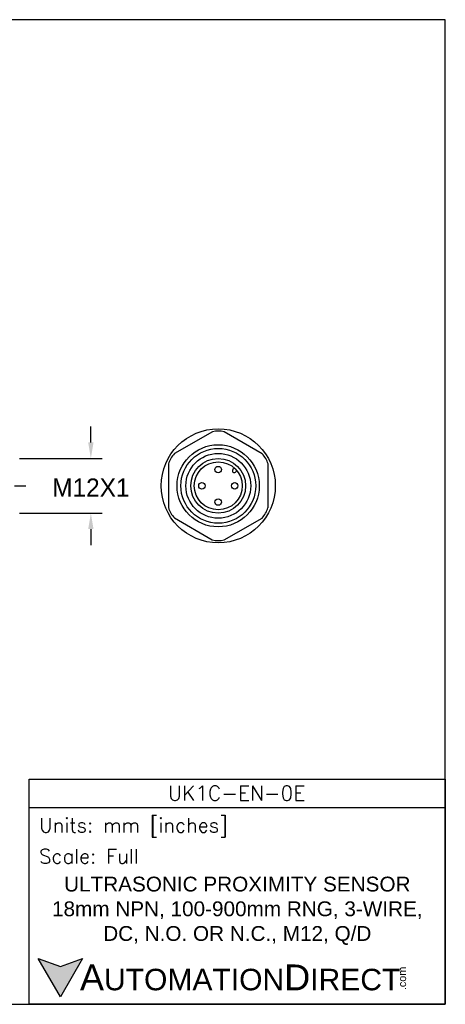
# Model space of a CAD drawing. Header units: inches. Extents: x 0 to 279, y 0 to 216.
# Tile 4 of 4: x 186 to 279, y 0 to 216. Entities that reach past the tile are written whole.
import ezdxf

# ---------------------------------------------------------------- set-up
doc = ezdxf.new("R2010")
doc.units = ezdxf.units.IN
doc.header["$LTSCALE"] = 10
doc.header["$MEASUREMENT"] = 0
doc.linetypes.add('CENTER', pattern=[2, 1.25, -0.25, 0.25, -0.25])
for name, color, linetype in [('center', 40, 'CENTER'), ('DIM', 140, 'Continuous'), ('Text', 140, 'Continuous')]:
    doc.layers.add(name, color=color, linetype=linetype)
doc.styles.add('\\M+2ABAC\\M+2A6A11', font='txt')
doc.styles.add('ROMANS', font='romans.shx')
doc.dimstyles.get("Standard").update_dxf_attribs({"dimtxt": 4, "dimasz": 3.5, "dimexe": 2.5, "dimexo": 1.5, "dimgap": 1, "dimtad": 0, "dimtih": 1, "dimtoh": 1, "dimdec": 1, "dimzin": 0, "dimdsep": 46, "dimtxsty": 'Standard', "dimcen": 0, "dimadec": 0, "dimazin": 0, "dimtfac": 1, "dimtdec": 1, "dimtofl": 0, "dimtmove": 0, "dimatfit": 3, "dimfxl": 0, "dimtolj": 1, "dimtzin": 0, "dimarcsym": 0})

# ---------------------------------------------------------------- blocks, each defined once
blk = doc.blocks.new('*D2')
at = {"layer": 'Defpoints', "color": 0}
for p in [(184.65, 119.69), (184.65, 107.69), (201.76, 107.69)]:
    blk.add_point(p, dxfattribs=at)
at = {"layer": 'DIM', "color": 0, "lineweight": -2}
for p, q in [((201.76, 123.19), (201.76, 126.69)), ((186.15, 119.69), (204.26, 119.69)), ((186.15, 107.69), (204.26, 107.69)), ((201.76, 104.19), (201.76, 100.69))]:
    blk.add_line(p, q, dxfattribs=at)
at = {"layer": 'DIM', "color": 0}
for points in [[(201.18, 123.19), (202.34, 123.19), (201.76, 119.69)], [(201.18, 104.19), (202.34, 104.19), (201.76, 107.69)]]:
    blk.add_solid(points, dxfattribs=at)
at = {"layer": 'DIM', "color": 0, "insert": (201.76, 113.3), "char_height": 4, "attachment_point": 5}
blk.add_mtext('\\A1;M12X1', dxfattribs=at)

msp = doc.modelspace()

# ---------------------------------------------------------------- hatches: boundary and pattern name
at = {"layer": 'Text'}
msp.add_hatch(color=256, dxfattribs=at).paths.add_polyline_path([(199.93, 10.07), (195.08, 8.31), (190.23, 10.07), (195.08, 1.67)])

# ---------------------------------------------------------------- linework, layer by layer
for p, q in [((228.38, 125.54), (220.06, 120.75)), ((239.28, 120.72), (230.98, 125.54)), ((218.77, 118.5), (218.75, 108.9)), ((233.2, 117.58), (232.88, 117.27)), ((233.75, 116.99), (233.44, 116.68)), ((240.57, 108.88), (240.58, 118.48)), ((220.05, 106.66), (228.35, 101.84)), ((230.95, 101.84), (239.27, 106.63))]:
    msp.add_line(p, q)
for centre, radius in [((229.67, 113.69), 12.5), ((229.65, 113.69), 9), ((229.67, 113.69), 8.2), ((229.67, 113.69), 7.1), ((229.65, 113.69), 6), ((229.67, 113.69), 5.25), ((229.65, 117.25), 0.704), ((226.09, 113.69), 0.704), ((233.27, 113.69), 0.704), ((229.65, 110.13), 0.704)]:
    msp.add_circle(centre, radius)
for centre, radius, start, end in [((229.69, 120.03), 5.66, 76.7986, 103.2975), ((224.19, 116.88), 5.66, 136.7986, 163.2975), ((235.16, 116.84), 5.66, 16.7986, 43.2975), ((233.17, 116.99), 0.402, 135.7597, 311.9211), ((224.17, 110.54), 5.66, 196.7986, 223.2975), ((235.14, 110.5), 5.66, 316.7986, 343.2975), ((229.65, 107.35), 5.66, 256.7986, 283.2975)]:
    msp.add_arc(centre, radius, start, end)
at = {"layer": 'center'}
msp.add_line((90.05, 113.69), (187.65, 113.69), dxfattribs=at)
at = {"layer": 'Defpoints'}
msp.add_lwpolyline([(279.4, 215.9), (0, 215.9), (0, 0), (279.4, 0)], close=True, dxfattribs=at)
at = {"layer": 'Text'}
msp.add_line((188.28, 43.12), (279.4, 43.12), dxfattribs=at)
for points in [[(188.28, 0), (188.28, 49.4), (279.4, 49.4), (279.4, 0)], [(199.93, 10.07), (195.08, 1.67), (190.23, 10.07), (195.08, 8.31)]]:
    msp.add_lwpolyline(points, close=True, dxfattribs=at)

# ---------------------------------------------------------------- texts
at = {"layer": 'Text', "linetype": 'Continuous', "insert": (233.7, 46.3), "char_height": 3.248, "width": 61.1425, "attachment_point": 5, "style": 'ROMANS'}
msp.add_mtext('UK1C-EN-0E', dxfattribs=at)
at = {"layer": 'Text', "attachment_point": 4}
for s, insert, char_height, width, style in [(' Units: mm [inches]', (188.28, 38.75), 3.1404, 91.118, 'ROMANS'), (' Scale: Full', (188.28, 32.47), 3.1404, 91.118, 'ROMANS'), ('{\\fArial|b0|i0|c0|p34;     \\H1.2x;A\\H0.8333x;UTOMATION\\H1.2x;D\\H0.8333x;IRECT}', (190.23, 5.87), 4.7106, 79.7962, '\\M+2ABAC\\M+2A6A11')]:
    msp.add_mtext(s, dxfattribs=dict(at, insert=insert, char_height=char_height, width=width, style=style))
at = {"layer": 'Text', "linetype": 'Continuous', "insert": (233.84, 20.5), "char_height": 3.2482, "width": 90.3508, "attachment_point": 5}
msp.add_mtext('{\\fArial|b0|i0|c0|p34;ULTRASONIC PROXIMITY SENSOR\\P18mm NPN, 100-900mm RNG, 3-WIRE, \\PDC, N.O. OR N.C., M12, Q/D}', dxfattribs=at)
at = {"layer": 'Text', "insert": (269.12, 3.11), "char_height": 1.6958, "width": 5.0253, "attachment_point": 1, "rotation": 90, "style": '\\M+2ABAC\\M+2A6A11'}
msp.add_mtext('{\\fArial|b0|i0|c0|p34;.com}', dxfattribs=at)

# ---------------------------------------------------------------- dimensions: what is measured, and where the dimension line sits
at = {"layer": 'DIM'}
dim = msp.add_linear_dim(base=(201.76, 107.69), p1=(184.65, 119.69), p2=(184.65, 107.69), angle=90, text='M12X1', dimstyle='Standard', override={"dimpost": '\\X'}, dxfattribs=at)
dim.commit()
dim.dimension.update_dxf_attribs({"geometry": '*D2', "text_midpoint": (201.76, 113.3), "dimtype": 160})

doc.saveas('drawing.dxf')
